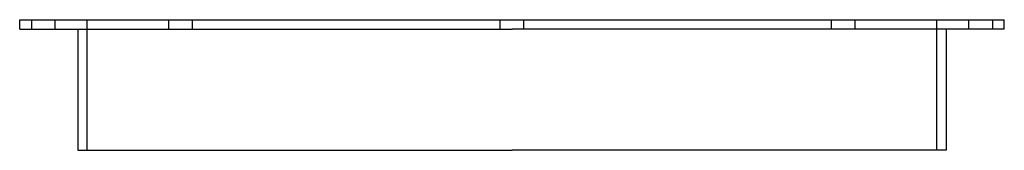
# Model space of a CAD drawing. Header units: millimetres. Extents: x -208 to 208, y -55 to 0.
import ezdxf

# ---------------------------------------------------------------- set-up
doc = ezdxf.new("R2010")
doc.units = ezdxf.units.MM
doc.layers.add('HIDDEN', color=7, linetype='Continuous')
doc.layers.add('THICK', color=7, linetype='Continuous')

msp = doc.modelspace()

# ---------------------------------------------------------------- linework, layer by layer
at = {"layer": 'HIDDEN'}
for p, q in [((5, -4), (5, 0)), ((5, -4), (5, 0)), ((134.65, -4), (134.65, 0)), ((134.65, -4), (134.65, 0)), ((144.65, -4), (144.65, 0)), ((144.65, -4), (144.65, 0)), ((179, -55), (179, 0)), ((192.5, -4), (192.5, 0)), ((202.5, 0), (202.5, -4)), ((-202.5, 0), (-202.5, -4)), ((-192.5, -4), (-192.5, 0)), ((-179, -55), (-179, 0)), ((-144.65, -4), (-144.65, 0)), ((-144.65, -4), (-144.65, 0)), ((-134.65, -4), (-134.65, 0)), ((-134.65, -4), (-134.65, 0)), ((-5, -4), (-5, 0)), ((-5, -4), (-5, 0))]:
    msp.add_line(p, q, dxfattribs=at)
at = {"layer": 'THICK'}
for p, q in [((0, 0), (207.5, 0)), ((207.5, -4), (207.5, 0)), ((-207.5, 0), (0, 0)), ((-207.5, -4), (-207.5, 0)), ((-207.5, -4), (0, -4)), ((-183, -4), (-183, -55)), ((207.5, -4), (0, -4)), ((183, -4), (183, -55)), ((-183, -55), (0, -55)), ((183, -55), (0, -55))]:
    msp.add_line(p, q, dxfattribs=at)

doc.saveas('drawing.dxf')
